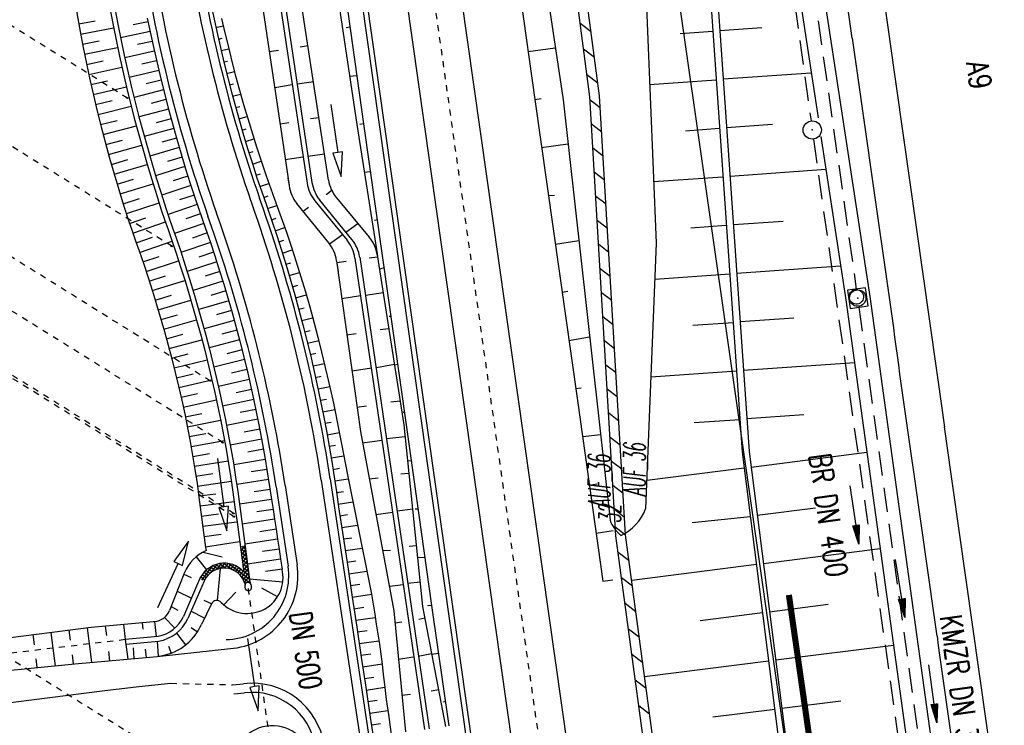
# Model space of a CAD drawing. Extents: x 446224 to 446791, y 446199 to 447379.
# Tile 4 of 113: x 446485 to 446566, y 446267 to 446325. Entities that reach past the tile are written whole.
import ezdxf
from ezdxf.enums import TextEntityAlignment as Align

# ---------------------------------------------------------------- set-up
doc = ezdxf.new("R2010")
doc.units = 0
doc.header["$LTSCALE"] = 2
doc.header["$MEASUREMENT"] = 0
for name, pattern in [('ACAD_ISO03W100', [0.5, 0.25, -0.25]), ('ACAD_ISO05W100', [0.5, 0.25, -0.25]), ('ACAD_ISO10W100W', [0.5, 0.25, -0.25]), ('AUSGEZOGEN', [0]), ('GEMARKBAB', [3.7, 2, -0.5, 0.1, -0.5, 0.1, -0.5]), ('GESTRICH-X2', [1.5, 1, -0.5]), ('PUNKTX2', [0.5, 0.25, -0.25]), ('STRICHLINIEX2', [0.5, 0.25, -0.25])]:
    doc.linetypes.add(name, pattern=pattern)
doc.layers.get('0').update_dxf_attribs({"linetype": 'AUSGEZOGEN'})
for name, color, linetype in [('202-GEMARKGRZ', 7, 'GEMARKBAB'), ('202-GRENZL-BAB', 7, 'AUSGEZOGEN'), ('ANMERKUNG', 7, 'CONTINUOUS'), ('BOESCHG', 250, 'AUSGEZOGEN'), ('DB-Ausläufe_Dränageleitungen', 15, 'CONTINUOUS'), ('DB-BAB-Entwässerung', 15, 'CONTINUOUS'), ('DB-Bahnachse', 7, 'CONTINUOUS'), ('DB-Bestand', 8, 'CONTINUOUS'), ('DB-Gleisachse', 7, 'CONTINUOUS'), ('DB-GRABEN', 15, 'AUSGEZOGEN'), ('DB-Kabelanlagen', 15, 'CONTINUOUS'), ('DB-Vorhandene_Dränageleitungen', 15, 'CONTINUOUS'), ('DB-Wegboeschungen', 15, 'CONTINUOUS'), ('DB-Wege', 15, 'CONTINUOUS'), ('FBRTOP', 250, 'AUSGEZOGEN'), ('KANAL', 7, 'GESTRICH-X2'), ('MULDE', 250, 'AUSGEZOGEN'), ('PFEIL', 7, 'CONTINUOUS'), ('PFEILTOP', 200, 'AUSGEZOGEN'), ('Rinne', 200, 'CONTINUOUS'), ('SCHRIFT', 7, 'AUSGEZOGEN'), ('SCHSYMBOL', 200, 'AUSGEZOGEN'), ('TEXTO', 4, 'CONTINUOUS')]:
    doc.layers.add(name, color=color, linetype=linetype)
doc.styles.add('ROMANS', font='romans.shx', dxfattribs={"width": 0.8})

# ---------------------------------------------------------------- blocks, each defined once
blk = doc.blocks.new('GST')
at = {"color": 0}
blk.add_circle((0, 0), 0.75, dxfattribs=at)
blk.add_point((0, 0), dxfattribs=at)
blk = doc.blocks.new('10')
blk.add_blockref('GST', (0, 0))
blk = doc.blocks.new('20')
blk.add_lwpolyline([(-0.754, -0.751), (0.754, -0.751), (0.754, 0.75), (-0.754, 0.75)], close=True)
blk.add_circle((0, 0), 0.676)
blk.add_point((0, 0))
blk = doc.blocks.new('PFEIL2')
at = {"color": 0}
for p, q in [((0.88, 0.002), (-2.401, -0.012)), ((0.881, -0.271), (0.879, 0.276)), ((0.879, 0.276), (2.429, 0.009)), ((0.911, 0.27), (0.879, 0.265)), ((0.965, 0.261), (0.879, 0.246)), ((1.019, 0.252), (0.879, 0.228)), ((1.073, 0.242), (0.879, 0.209)), ((1.127, 0.233), (0.879, 0.191)), ((1.181, 0.224), (0.879, 0.172)), ((1.235, 0.214), (0.879, 0.154)), ((1.289, 0.205), (0.879, 0.135)), ((1.343, 0.196), (0.879, 0.117)), ((1.397, 0.187), (0.879, 0.098)), ((1.451, 0.177), (0.879, 0.08)), ((1.505, 0.168), (0.879, 0.061)), ((1.559, 0.159), (0.88, 0.043)), ((1.613, 0.149), (0.88, 0.024)), ((1.668, 0.14), (0.88, 0.006)), ((1.722, 0.131), (0.88, -0.013)), ((1.776, 0.121), (0.88, -0.031)), ((1.83, 0.112), (0.88, -0.05)), ((1.884, 0.103), (0.88, -0.068)), ((1.938, 0.094), (0.88, -0.087)), ((1.992, 0.084), (0.88, -0.105)), ((2.046, 0.075), (0.88, -0.124)), ((2.1, 0.066), (0.88, -0.142)), ((2.154, 0.056), (0.88, -0.161)), ((2.208, 0.047), (0.88, -0.179)), ((2.262, 0.038), (0.881, -0.198)), ((2.316, 0.029), (0.881, -0.216)), ((2.37, 0.019), (0.881, -0.235)), ((2.424, 0.01), (0.881, -0.253)), ((2.429, 0.009), (0.881, -0.271))]:
    blk.add_line(p, q, dxfattribs=at)
blk = doc.blocks.new('*X490')
at = {"color": 0, "linetype": 'ByBlock'}
for p, q in [((750657, 27711), (750916, 27970)), ((750741, 27571), (750657, 27656)), ((751061, 27569), (750659, 27972)), ((750835, 27571), (751232, 27968)), ((751382, 27567), (750979, 27970)), ((751151, 27569), (751548, 27966)), ((751702, 27565), (751299, 27968)), ((751467, 27567), (751864, 27964)), ((752023, 27563), (751620, 27965)), ((751783, 27564), (752180, 27961)), ((752343, 27560), (751940, 27963)), ((751946, 26455), (753444, 27953)), ((752099, 27562), (752496, 27959)), ((752664, 27558), (752261, 27961)), ((752415, 27560), (752812, 27957)), ((753195, 27345), (752581, 27959)), ((752731, 27558), (753128, 27955)), ((753415, 27443), (752902, 27956)), ((753104, 27294), (753776, 27967)), ((753663, 27513), (753222, 27954)), ((753672, 27822), (753543, 27952)), ((753635, 27507), (753730, 27602)), ((753845, 27968), (753838, 27975)), ((752412, 26537), (752115, 26833)), ((752527, 26740), (752239, 27028)), ((752663, 26922), (752380, 27205)), ((752390, 27216), (752565, 27392)), ((752820, 27083), (752537, 27366)), ((752997, 27225), (752711, 27511)), ((751831, 25703), (752275, 26147)), ((751850, 26040), (752488, 26678)), ((752231, 25763), (751864, 26130)), ((752257, 26056), (751925, 26388)), ((752320, 26311), (752010, 26621)), ((752263, 25413), (751833, 25843)), ((752430, 24928), (751844, 25514)), ((751857, 25411), (752231, 25785)), ((751914, 25150), (752250, 25486)), ((751996, 24914), (752309, 25226)), ((752985, 24055), (751925, 25115)), ((752099, 24698), (752397, 24996)), ((752220, 24501), (752509, 24790)), ((752780, 23941), (752221, 24501)), ((752359, 24321), (752643, 24605)), ((752513, 24158), (752796, 24441)), ((752685, 24011), (752970, 24297)), ((752872, 23881), (752885, 23893))]:
    blk.add_line(p, q, dxfattribs=at)

msp = doc.modelspace()

# ---------------------------------------------------------------- linework, layer by layer
at = {"layer": '202-GEMARKGRZ', "const_width": 0.5, "flags": 128}
msp.add_lwpolyline([(446552.237, 446252.365), (446548.546, 446278.134)], dxfattribs=at)
at = {"layer": '202-GRENZL-BAB'}
msp.add_line((446554.406, 446223.121), (446518.124, 446476.409), dxfattribs=at)
at = {"layer": 'BOESCHG'}
for p, q in [((446541.689, 446341.457), (446545.278, 446289.936)), ((446541.105, 446341.386), (446544.692, 446289.887)), ((446539.602, 446324.308), (446542.282, 446324.495)), ((446542.281, 446324.495), (446542.282, 446324.495)), ((446542.865, 446324.561), (446546.321, 446324.802)), ((446537.085, 446320.123), (446542.56, 446320.504)), ((446542.558, 446320.504), (446542.56, 446320.504)), ((446543.143, 446320.571), (446550.38, 446321.075)), ((446540.043, 446316.319), (446542.838, 446316.514)), ((446542.837, 446316.514), (446542.838, 446316.514)), ((446543.421, 446316.58), (446547.203, 446316.844)), ((446543.699, 446312.59), (446551.589, 446313.14)), ((446537.412, 446312.127), (446543.116, 446312.524)), ((446543.114, 446312.524), (446543.116, 446312.524)), ((446540.485, 446308.331), (446543.394, 446308.533)), ((446543.393, 446308.533), (446543.394, 446308.533)), ((446543.977, 446308.6), (446548.085, 446308.886)), ((446544.255, 446304.609), (446552.797, 446305.204)), ((446537.502, 446304.113), (446543.672, 446304.543)), ((446543.67, 446304.543), (446543.672, 446304.543)), ((446544.533, 446300.619), (446548.959, 446300.927)), ((446540.645, 446300.323), (446543.95, 446300.553)), ((446543.949, 446300.553), (446543.95, 446300.553)), ((446544.811, 446296.629), (446553.934, 446297.264)), ((446537.18, 446296.072), (446544.228, 446296.562)), ((446544.226, 446296.562), (446544.228, 446296.562)), ((446545.089, 446292.638), (446549.786, 446292.966)), ((446540.763, 446292.311), (446544.506, 446292.572)), ((446544.505, 446292.572), (446544.506, 446292.572)), ((446544.692, 446289.887), (446549.645, 446250.914)), ((446545.278, 446289.936), (446550.229, 446250.99)), ((446545.44, 446288.655), (446554.956, 446289.865)), ((446536.841, 446287.57), (446544.858, 446288.589)), ((446544.856, 446288.589), (446544.858, 446288.589)), ((446545.944, 446284.687), (446550.724, 446285.295)), ((446545.37, 446284.55), (446540.581, 446284.051)), ((446545.361, 446284.621), (446545.362, 446284.621)), ((446545.361, 446284.621), (446545.362, 446284.621)), ((446546.449, 446280.719), (446556.051, 446281.94)), ((446535.612, 446279.35), (446545.866, 446280.653)), ((446545.864, 446280.653), (446545.866, 446280.653)), ((446541.257, 446276.035), (446546.371, 446276.685)), ((446546.37, 446276.685), (446546.371, 446276.685)), ((446546.953, 446276.751), (446551.776, 446277.364)), ((446547.458, 446272.783), (446557.146, 446274.014)), ((446536.675, 446271.42), (446546.875, 446272.717)), ((446546.873, 446272.717), (446546.875, 446272.717)), ((446547.962, 446268.815), (446552.828, 446269.433)), ((446542.293, 446268.102), (446547.379, 446268.749)), ((446547.378, 446268.749), (446547.379, 446268.749))]:
    msp.add_line(p, q, dxfattribs=at)
at = {"layer": 'BOESCHG', "flags": 128}
msp.add_lwpolyline([(446496.005, 446566.548), (446496.739, 446562.197), (446498.826, 446542.388), (446514.099, 446428.03), (446521.494, 446375.421), (446529.959, 446318.869), (446533.831, 446284.278)], dxfattribs=at)
at = {"layer": 'BOESCHG'}
msp.add_lwpolyline([(446503.544, 446560.446), (446505.99, 446542.977), (446522.83, 446429.027), (446530.896, 446377.981), (446534.541, 446353.284), (446536.632, 446331.21), (446537.619, 446307.053), (446536.747, 446285.223)], dxfattribs=at)
for centre, radius, start, end in [((446533.17, 446286.507), 3.8, 293.97204, 340.26011), ((446536.443, 446285.197), 2.769, 199.37753, 231.35727)]:
    msp.add_arc(centre, radius, start, end, dxfattribs=at)
at = {"layer": 'DB-Ausläufe_Dränageleitungen', "linetype": 'Continuous'}
for centre in [(446494.071, 446319.021), (446497.742, 446306.828), (446500.887, 446295.756), (446501.931, 446290.675), (446502.827, 446284.848), (446502.864, 446284.575)]:
    msp.add_ellipse(centre, major_axis=(-0.0644, 0.0384), ratio=0.5, start_param=3.141593, end_param=9.424778, dxfattribs=at)
at = {"layer": 'DB-BAB-Entwässerung', "linetype": 'Continuous'}
msp.add_ellipse((446554.091, 446302.653), major_axis=(-0.424, 0.424), ratio=1, start_param=2.496493, end_param=8.779678, dxfattribs=at)
at = {"layer": 'DB-Bahnachse', "linetype": 'ACAD_ISO10W100W'}
msp.add_line((446517.672, 446338.866), (446531.424, 446241.836), dxfattribs=at)
at = {"layer": 'DB-Bestand', "linetype": 'Continuous'}
for p, q in [((446491.129, 446275.469), (446496.564, 446275.975)), ((446495.329, 446275.842), (446495.387, 446275.31)), ((446496.329, 446275.941), (446496.472, 446274.718)), ((446481.528, 446274.274), (446491.129, 446275.469)), ((446487.81, 446275.056), (446487.976, 446273.75)), ((446489.298, 446275.241), (446489.404, 446274.41)), ((446490.787, 446275.426), (446490.956, 446274.102)), ((446492.28, 446275.576), (446492.38, 446274.789)), ((446493.774, 446275.715), (446493.935, 446274.454)), ((446486.321, 446274.871), (446486.428, 446274.03)), ((446493.931, 446274.486), (446496.628, 446274.731)), ((446493.935, 446274.454), (446494.138, 446272.858)), ((446493.982, 446274.089), (446496.68, 446274.334)), ((446496.677, 446273.091), (446496.578, 446274.324)), ((446487.976, 446273.75), (446488.16, 446272.312)), ((446490.956, 446274.102), (446491.148, 446272.592)), ((446492.548, 446273.475), (446492.643, 446272.725)), ((446494.677, 446272.917), (446494.603, 446273.792)), ((446495.677, 446272.991), (446495.601, 446273.682)), ((446496.547, 446273.073), (446502.844, 446273.752)), ((446486.576, 446272.874), (446486.666, 446272.166)), ((446489.558, 446273.202), (446489.653, 446272.457)), ((446489.777, 446272.47), (446496.547, 446273.073)), ((446479.851, 446271.5), (446489.777, 446272.47)), ((446482.2, 446268.999), (446492.026, 446270.243)), ((446492.026, 446270.243), (446495.047, 446270.61)), ((446495.047, 446270.61), (446497.682, 446270.866))]:
    msp.add_line(p, q, dxfattribs=at)
at = {"layer": 'DB-Bestand', "linetype": 'ACAD_ISO05W100'}
msp.add_line((446493.935, 446274.454), (446465.851, 446271.133), dxfattribs=at)
at = {"layer": 'DB-Gleisachse', "linetype": 'Continuous'}
for p, q in [((446507.438, 446427.109), (446536.676, 446220.813)), ((446502.982, 446426.478), (446532.214, 446220.233))]:
    msp.add_line(p, q, dxfattribs=at)
at = {"layer": 'DB-GRABEN', "linetype": 'Continuous'}
for p, q in [((446510.657, 446312.261), (446503.931, 446355.884)), ((446524.149, 446343.624), (446527.648, 446318.874)), ((446509.298, 446341.525), (446512.998, 446316.825)), ((446510.048, 446341.625), (446513.548, 446316.875)), ((446503.131, 446340.634), (446506.83, 446315.884)), ((446504.581, 446340.834), (446508.28, 446316.134)), ((446504.981, 446340.884), (446509.298, 446312.06)), ((446512.448, 446324.825), (446512.098, 446324.775)), ((446505.78, 446322.834), (446506.53, 446322.934)), ((446508.98, 446323.284), (446508.33, 446323.184)), ((446527.098, 446322.824), (446529.319, 446323.142)), ((446512.998, 446320.825), (446512.398, 446320.775)), ((446507.68, 446320.084), (446506.23, 446319.834)), ((446509.43, 446320.334), (446508.08, 446320.134)), ((446527.648, 446318.874), (446528.148, 446318.974)), ((446527.648, 446318.874), (446531.147, 446294.124)), ((446510.836, 446318.475), (446511.417, 446314.518)), ((446509.88, 446317.384), (446509.18, 446317.284)), ((446506.68, 446316.884), (446507.38, 446316.984)), ((446512.998, 446316.825), (446514.681, 446306.025)), ((446513.548, 446316.875), (446513.248, 446316.825)), ((446513.548, 446316.875), (446517.047, 446292.125)), ((446506.83, 446315.884), (446507.407, 446311.802)), ((446508.28, 446316.134), (446508.889, 446312.008)), ((446528.198, 446314.924), (446530.364, 446315.249)), ((446508.559, 446314.131), (446507.08, 446313.934)), ((446510.33, 446314.384), (446508.968, 446314.182)), ((446511.417, 446314.518), (446511.021, 446314.46)), ((446511.021, 446314.46), (446511.707, 446312.539)), ((446511.812, 446314.576), (446511.417, 446314.518)), ((446511.707, 446312.539), (446511.812, 446314.576)), ((446507.323, 446312.4), (446507.407, 446311.802)), ((446508.833, 446312.385), (446508.889, 446312.008)), ((446514.098, 446312.925), (446513.598, 446312.875)), ((446510.464, 446311.082), (446510.919, 446311.418)), ((446511.316, 446310.8), (446514.012, 446307.557)), ((446528.748, 446310.974), (446529.248, 446311.024)), ((446510.671, 446307.093), (446508.047, 446310.333)), ((446508.571, 446309.686), (446509.024, 446310.021)), ((446509.534, 446310.547), (446512.185, 446307.303)), ((446512.587, 446307.358), (446509.939, 446310.609)), ((446512.083, 446307.977), (446513.072, 446308.687)), ((446514.698, 446308.975), (446514.448, 446308.925)), ((446510.736, 446307.01), (446511.8, 446307.774)), ((446529.348, 446306.974), (446531.255, 446307.292)), ((446512.83, 446305.842), (446512.891, 446305.429)), ((446512.83, 446305.842), (446514.897, 446291.825)), ((446513.229, 446305.901), (446513.287, 446305.506)), ((446513.229, 446305.901), (446515.297, 446291.875)), ((446514.698, 446305.925), (446513.998, 446305.825)), ((446514.669, 446306.101), (446514.697, 446305.924)), ((446514.669, 446306.101), (446516.847, 446292.125)), ((446511.311, 446305.625), (446511.441, 446304.705)), ((446511.311, 446305.625), (446513.297, 446291.575)), ((446511.331, 446305.479), (446512.098, 446305.575)), ((446515.248, 446305.025), (446514.847, 446304.925)), ((446513.297, 446302.725), (446511.747, 446302.475)), ((446515.147, 446302.975), (446513.697, 446302.775)), ((446529.897, 446303.024), (446530.347, 446303.124)), ((446515.797, 446301.025), (446515.647, 446301.025)), ((446512.147, 446299.525), (446512.947, 446299.625)), ((446515.597, 446300.025), (446514.897, 446299.925)), ((446530.447, 446299.074), (446532.143, 446299.357)), ((446516.097, 446297.075), (446514.597, 446296.825)), ((446516.347, 446297.075), (446516.097, 446297.025)), ((446514.197, 446296.775), (446512.597, 446296.525)), ((446530.997, 446295.124), (446531.447, 446295.174)), ((446512.997, 446293.575), (446513.797, 446293.675)), ((446516.547, 446294.075), (446515.797, 446293.975)), ((446531.147, 446294.124), (446533.247, 446279.274)), ((446516.947, 446293.125), (446516.797, 446293.125)), ((446516.847, 446292.125), (446518.397, 446277.175)), ((446517.047, 446292.125), (446519.147, 446277.275)), ((446513.297, 446291.575), (446516.047, 446276.825)), ((446514.897, 446291.825), (446517.097, 446276.975)), ((446515.297, 446291.875), (446517.497, 446277.025)), ((446531.597, 446291.174), (446533.043, 446291.319)), ((446515.047, 446290.825), (446513.447, 446290.625)), ((446516.947, 446291.125), (446515.447, 446290.975)), ((446517.497, 446289.175), (446517.147, 446289.125)), ((446517.247, 446288.125), (446516.597, 446288.075)), ((446513.997, 446287.675), (446514.747, 446287.775)), ((446532.147, 446287.174), (446532.747, 446287.274)), ((446515.947, 446284.925), (446514.547, 446284.725)), ((446517.597, 446285.175), (446516.297, 446285.025)), ((446518.047, 446285.175), (446517.797, 446285.175)), ((446532.697, 446283.224), (446534.097, 446283.424)), ((446515.147, 446281.775), (446515.747, 446281.825)), ((446517.897, 446282.175), (446517.297, 446282.125)), ((446518.597, 446281.225), (446517.997, 446281.175)), ((446518.197, 446279.175), (446517.197, 446279.075)), ((446533.247, 446279.274), (446534.047, 446279.374)), ((446516.797, 446278.975), (446515.697, 446278.825)), ((446516.047, 446276.825), (446516.996, 446266.875)), ((446517.097, 446276.975), (446518.547, 446267.075)), ((446517.497, 446277.025), (446518.947, 446267.125)), ((446518.397, 446277.175), (446520.297, 446267.324)), ((446519.147, 446277.275), (446518.797, 446277.225)), ((446519.147, 446277.275), (446520.547, 446267.374)), ((446516.147, 446275.825), (446516.697, 446275.925)), ((446518.597, 446276.225), (446518.097, 446276.125)), ((446517.647, 446273.025), (446516.397, 446272.825)), ((446519.147, 446273.275), (446518.047, 446273.075)), ((446519.747, 446273.324), (446519.147, 446273.224)), ((446519.747, 446270.324), (446519.097, 446270.225)), ((446516.697, 446269.875), (446517.397, 446269.975)), ((446520.297, 446269.374), (446520.097, 446269.324))]:
    msp.add_line(p, q, dxfattribs=at)
for centre, start_param, end_param in [((446513.622, 446312.718), 0.938383, 1.479007), ((446510.378, 446312.222), 0.925854, 1.466248), ((446511.856, 446312.446), 0.931791, 1.47062), ((446512.265, 446312.504), 0.934064, 1.468959), ((446511.705, 446305.64), 4.081591, 4.6206), ((446508.34, 446305.205), 4.067447, 4.607841), ((446509.862, 446305.404), 4.073384, 4.612213), ((446510.261, 446305.463), 4.073384, 4.610552)]:
    msp.add_ellipse(centre, major_axis=(-2.121, 2.121), ratio=1, start_param=start_param, end_param=end_param, dxfattribs=at)
at = {"layer": 'DB-Kabelanlagen', "linetype": 'Continuous'}
for p, q in [((446499.369, 446425.965), (446528.594, 446219.761)), ((446499.765, 446426.022), (446528.99, 446219.813))]:
    msp.add_line(p, q, dxfattribs=at)
at = {"layer": 'DB-Vorhandene_Dränageleitungen', "linetype": 'ACAD_ISO03W100'}
for p, q in [((446494.137, 446318.986), (446451.133, 446345.788)), ((446497.808, 446306.793), (446452.724, 446334.892)), ((446500.952, 446295.721), (446454.393, 446324.739)), ((446501.997, 446290.64), (446455.01, 446319.925)), ((446502.893, 446284.812), (446455.706, 446314.222)), ((446502.93, 446284.54), (446455.98, 446313.802)), ((446506.516, 446259.137), (446460.043, 446288.101))]:
    msp.add_line(p, q, dxfattribs=at)
at = {"layer": 'DB-Wegboeschungen', "linetype": 'Continuous'}
for p, q in [((446492.844, 446327.652), (446493.319, 446325.086)), ((446489.762, 446327.103), (446490.219, 446324.467)), ((446492.45, 446327.582), (446492.926, 446325.008)), ((446501.006, 446326.622), (446501.51, 446324.229)), ((446490.105, 446325.098), (446491.46, 446325.342)), ((446495.804, 446325.272), (446494.592, 446325.022)), ((446495.743, 446325.571), (446496.27, 446323.068)), ((446501.853, 446325.551), (446502.128, 446324.366)), ((446490.219, 446324.467), (446490.468, 446323.153)), ((446490.256, 446324.268), (446492.974, 446324.77)), ((446492.926, 446325.008), (446493.456, 446322.444)), ((446493.319, 446325.086), (446493.846, 446322.531)), ((446495.969, 446324.467), (446493.546, 446323.954)), ((446501.386, 446324.801), (446501.994, 446324.936)), ((446490.413, 446323.435), (446491.775, 446323.697)), ((446496.14, 446323.664), (446494.928, 446323.401)), ((446501.51, 446324.229), (446502.064, 446321.847)), ((446501.594, 446323.856), (446501.905, 446323.927)), ((446502.128, 446324.366), (446502.414, 446323.184)), ((446490.468, 446323.153), (446490.732, 446321.841)), ((446490.577, 446322.603), (446493.305, 446323.15)), ((446496.316, 446322.863), (446493.893, 446322.321)), ((446496.27, 446323.068), (446496.849, 446320.577)), ((446501.811, 446322.912), (446502.445, 446323.06)), ((446502.414, 446323.184), (446502.711, 446322.004)), ((446490.747, 446321.769), (446492.113, 446322.057)), ((446493.456, 446322.444), (446494.039, 446319.892)), ((446493.846, 446322.531), (446494.427, 446319.987)), ((446496.497, 446322.065), (446495.286, 446321.784)), ((446502.035, 446321.97), (446502.357, 446322.048)), ((446502.711, 446322.004), (446503.016, 446320.827)), ((446490.732, 446321.841), (446491.013, 446320.533)), ((446490.924, 446320.94), (446493.657, 446321.538)), ((446496.683, 446321.269), (446494.262, 446320.687)), ((446502.064, 446321.847), (446502.668, 446319.476)), ((446502.267, 446321.028), (446502.92, 446321.193)), ((446491.013, 446320.533), (446491.311, 446319.228)), ((446491.108, 446320.112), (446492.474, 446320.422)), ((446496.875, 446320.474), (446495.665, 446320.173)), ((446496.849, 446320.577), (446497.48, 446318.098)), ((446503.016, 446320.827), (446503.333, 446319.653)), ((446491.297, 446319.286), (446494.031, 446319.927)), ((446494.039, 446319.892), (446494.675, 446317.353)), ((446494.427, 446319.987), (446495.061, 446317.455)), ((446497.072, 446319.677), (446494.653, 446319.061)), ((446502.507, 446320.089), (446502.837, 446320.176)), ((446503.333, 446319.653), (446503.663, 446318.483)), ((446491.311, 446319.228), (446491.623, 446317.926)), ((446491.493, 446318.462), (446492.859, 446318.793)), ((446497.275, 446318.882), (446496.066, 446318.567)), ((446502.668, 446319.476), (446503.32, 446317.119)), ((446502.755, 446319.152), (446503.422, 446319.333)), ((446491.623, 446317.926), (446491.951, 446316.629)), ((446491.695, 446317.638), (446494.426, 446318.322)), ((446497.484, 446318.084), (446495.064, 446317.446)), ((446497.48, 446318.098), (446498.163, 446315.633)), ((446503.01, 446318.218), (446503.348, 446318.312)), ((446503.663, 446318.483), (446504.006, 446317.316)), ((446491.902, 446316.82), (446493.267, 446317.169)), ((446494.675, 446317.353), (446495.364, 446314.826)), ((446495.061, 446317.455), (446495.748, 446314.937)), ((446497.698, 446317.292), (446496.488, 446316.966)), ((446503.273, 446317.287), (446503.957, 446317.48)), ((446503.32, 446317.119), (446503.665, 446315.946)), ((446504.006, 446317.316), (446504.729, 446314.996)), ((446491.951, 446316.629), (446492.647, 446314.044)), ((446492.115, 446316.003), (446494.844, 446316.715)), ((446497.916, 446316.501), (446495.497, 446315.835)), ((446503.544, 446316.355), (446503.89, 446316.457)), ((446492.332, 446315.187), (446493.697, 446315.55)), ((446498.14, 446315.714), (446496.931, 446315.371)), ((446498.163, 446315.633), (446498.524, 446314.406)), ((446503.665, 446315.946), (446504.022, 446314.776)), ((446503.822, 446315.428), (446504.524, 446315.639)), ((446492.556, 446314.37), (446495.282, 446315.117)), ((446495.364, 446314.826), (446495.728, 446313.569)), ((446495.748, 446314.937), (446496.111, 446313.684)), ((446498.368, 446314.929), (446495.954, 446314.222)), ((446504.022, 446314.776), (446504.39, 446313.61)), ((446504.729, 446314.996), (446505.109, 446313.841)), ((446492.647, 446314.044), (446493.015, 446312.756)), ((446492.786, 446313.55), (446494.147, 446313.938)), ((446498.602, 446314.146), (446497.396, 446313.782)), ((446498.524, 446314.406), (446498.897, 446313.183)), ((446504.108, 446314.5), (446504.463, 446314.611)), ((446493.021, 446312.736), (446495.739, 446313.532)), ((446495.728, 446313.569), (446496.105, 446312.315)), ((446496.111, 446313.684), (446496.487, 446312.434)), ((446498.841, 446313.364), (446496.432, 446312.616)), ((446498.897, 446313.183), (446499.282, 446311.963)), ((446504.39, 446313.61), (446504.772, 446312.448)), ((446504.401, 446313.577), (446505.121, 446313.807)), ((446505.109, 446313.841), (446505.503, 446312.692)), ((446493.015, 446312.756), (446493.397, 446311.473)), ((446493.262, 446311.923), (446494.619, 446312.331)), ((446496.105, 446312.315), (446496.495, 446311.065)), ((446496.487, 446312.434), (446496.875, 446311.188)), ((446499.084, 446312.583), (446497.881, 446312.199)), ((446504.703, 446312.655), (446505.067, 446312.776)), ((446504.772, 446312.448), (446505.037, 446311.672)), ((446505.503, 446312.692), (446505.775, 446311.923)), ((446493.397, 446311.473), (446493.795, 446310.195)), ((446493.507, 446311.115), (446496.219, 446311.946)), ((446499.333, 446311.805), (446496.93, 446311.016)), ((446499.282, 446311.963), (446499.681, 446310.748)), ((446505.014, 446311.738), (446505.752, 446311.987)), ((446505.037, 446311.672), (446505.305, 446310.897)), ((446505.775, 446311.923), (446506.051, 446311.155)), ((446493.76, 446310.306), (446495.113, 446310.731)), ((446496.495, 446311.065), (446496.899, 446309.819)), ((446496.875, 446311.188), (446497.278, 446309.946)), ((446499.589, 446311.025), (446498.388, 446310.623)), ((446499.681, 446310.748), (446499.955, 446309.946)), ((446505.305, 446310.897), (446505.575, 446310.123)), ((446505.331, 446310.823), (446505.705, 446310.951)), ((446506.051, 446311.155), (446506.329, 446310.388)), ((446493.795, 446310.195), (446494.21, 446308.922)), ((446494.02, 446309.496), (446496.717, 446310.373)), ((446496.899, 446309.819), (446497.174, 446309.002)), ((446497.278, 446309.946), (446497.553, 446309.13)), ((446499.851, 446310.247), (446497.451, 446309.43)), ((446499.955, 446309.946), (446500.232, 446309.145)), ((446505.575, 446310.123), (446505.99, 446308.915)), ((446505.649, 446309.91), (446506.407, 446310.171)), ((446506.329, 446310.388), (446506.764, 446309.178)), ((446494.289, 446308.688), (446495.632, 446309.14)), ((446497.553, 446309.13), (446497.831, 446308.316)), ((446500.12, 446309.467), (446498.919, 446309.056)), ((446500.232, 446309.145), (446500.511, 446308.344)), ((446505.962, 446308.999), (446506.348, 446309.129)), ((446506.764, 446309.178), (446507.19, 446307.965)), ((446494.21, 446308.922), (446494.493, 446308.091)), ((446494.564, 446307.886), (446497.24, 446308.808)), ((446497.174, 446309.002), (446497.453, 446308.185)), ((446497.831, 446308.316), (446498.111, 446307.501)), ((446500.391, 446308.689), (446497.989, 446307.858)), ((446500.511, 446308.344), (446500.908, 446307.19)), ((446505.99, 446308.915), (446506.396, 446307.705)), ((446506.27, 446308.085), (446507.057, 446308.346)), ((446494.493, 446308.091), (446494.781, 446307.262)), ((446494.84, 446307.092), (446496.175, 446307.556)), ((446497.453, 446308.185), (446497.733, 446307.369)), ((446498.111, 446307.501), (446498.495, 446306.37)), ((446500.663, 446307.904), (446499.459, 446307.491)), ((446506.396, 446307.705), (446506.788, 446306.489)), ((446507.19, 446307.965), (446507.601, 446306.746)), ((446494.781, 446307.262), (446495.07, 446306.433)), ((446495.114, 446306.305), (446497.783, 446307.224)), ((446497.733, 446307.369), (446498.116, 446306.242)), ((446500.934, 446307.114), (446498.518, 446306.3)), ((446500.908, 446307.19), (446501.296, 446306.032)), ((446506.57, 446307.171), (446506.971, 446307.3)), ((446507.601, 446306.746), (446507.998, 446305.523)), ((446495.07, 446306.433), (446495.447, 446305.335)), ((446495.384, 446305.52), (446496.719, 446305.972)), ((446498.116, 446306.242), (446498.489, 446305.111)), ((446498.495, 446306.37), (446498.869, 446305.236)), ((446501.201, 446306.32), (446499.988, 446305.922)), ((446501.296, 446306.032), (446501.671, 446304.87)), ((446506.788, 446306.489), (446507.167, 446305.27)), ((446506.863, 446306.253), (446507.679, 446306.509)), ((446495.447, 446305.335), (446495.815, 446304.234)), ((446495.648, 446304.736), (446498.322, 446305.621)), ((446498.489, 446305.111), (446498.85, 446303.977)), ((446498.869, 446305.236), (446499.231, 446304.098)), ((446501.461, 446305.527), (446499.028, 446304.743)), ((446507.147, 446305.334), (446507.562, 446305.46)), ((446507.167, 446305.27), (446507.887, 446302.819)), ((446507.998, 446305.523), (446508.383, 446304.296)), ((446495.815, 446304.234), (446496.17, 446303.129)), ((446495.906, 446303.951), (446497.245, 446304.383)), ((446501.714, 446304.732), (446500.494, 446304.346)), ((446501.671, 446304.87), (446502.033, 446303.703)), ((446507.425, 446304.411), (446508.269, 446304.661)), ((446508.383, 446304.296), (446508.753, 446303.064)), ((446496.158, 446303.164), (446498.84, 446304.007)), ((446498.85, 446303.977), (446499.198, 446302.838)), ((446499.231, 446304.098), (446499.58, 446302.955)), ((446501.962, 446303.935), (446499.514, 446303.174)), ((446502.033, 446303.703), (446502.721, 446301.36)), ((446507.695, 446303.488), (446508.124, 446303.611)), ((446496.17, 446303.129), (446496.512, 446302.019)), ((446496.403, 446302.374), (446497.746, 446302.785)), ((446499.198, 446302.838), (446499.859, 446300.552)), ((446499.58, 446302.955), (446500.244, 446300.661)), ((446502.205, 446303.133), (446500.976, 446302.762)), ((446507.887, 446302.819), (446508.555, 446300.354)), ((446507.958, 446302.561), (446508.829, 446302.804)), ((446508.753, 446303.064), (446509.107, 446301.827)), ((446496.512, 446302.019), (446497.161, 446299.79)), ((446496.643, 446301.583), (446499.332, 446302.384)), ((446502.442, 446302.329), (446499.976, 446301.606)), ((446508.214, 446301.634), (446508.655, 446301.752)), ((446509.107, 446301.827), (446509.448, 446300.586)), ((446496.876, 446300.79), (446498.223, 446301.18)), ((446502.674, 446301.524), (446501.437, 446301.172)), ((446502.721, 446301.36), (446503.36, 446299.003)), ((446508.463, 446300.703), (446509.353, 446300.936)), ((446497.103, 446299.995), (446499.801, 446300.755)), ((446499.859, 446300.552), (446500.172, 446299.404)), ((446500.244, 446300.661), (446500.558, 446299.508)), ((446502.9, 446300.717), (446500.416, 446300.032)), ((446508.555, 446300.354), (446509.172, 446297.876)), ((446509.448, 446300.586), (446509.776, 446299.342)), ((446497.161, 446299.79), (446497.469, 446298.671)), ((446497.325, 446299.198), (446498.676, 446299.568)), ((446500.172, 446299.404), (446500.472, 446298.252)), ((446500.558, 446299.508), (446500.859, 446298.353)), ((446503.12, 446299.912), (446501.874, 446299.575)), ((446508.705, 446299.77), (446509.154, 446299.885)), ((446509.776, 446299.342), (446510.092, 446298.095)), ((446497.469, 446298.671), (446497.765, 446297.548)), ((446497.541, 446298.4), (446500.246, 446299.119)), ((446503.334, 446299.105), (446500.835, 446298.444)), ((446503.36, 446299.003), (446503.951, 446296.633)), ((446508.939, 446298.835), (446509.848, 446299.063)), ((446497.751, 446297.601), (446499.105, 446297.95)), ((446500.472, 446298.252), (446501.034, 446295.939)), ((446500.859, 446298.353), (446501.423, 446296.032)), ((446503.542, 446298.297), (446502.289, 446297.973)), ((446509.166, 446297.901), (446509.626, 446298.011)), ((446509.172, 446297.876), (446509.737, 446295.385)), ((446510.092, 446298.095), (446510.393, 446296.844)), ((446497.765, 446297.548), (446498.319, 446295.293)), ((446497.955, 446296.799), (446500.666, 446297.477)), ((446503.745, 446297.484), (446501.23, 446296.854)), ((446509.385, 446296.965), (446510.314, 446297.178)), ((446498.152, 446295.997), (446499.509, 446296.325)), ((446503.942, 446296.67), (446502.679, 446296.364)), ((446503.951, 446296.633), (446504.491, 446294.252)), ((446509.597, 446296.027), (446510.066, 446296.129)), ((446510.393, 446296.844), (446510.685, 446295.59)), ((446498.319, 446295.293), (446498.577, 446294.162)), ((446498.342, 446295.192), (446501.06, 446295.828)), ((446501.034, 446295.939), (446501.296, 446294.779)), ((446501.423, 446296.032), (446501.686, 446294.867)), ((446504.134, 446295.851), (446501.598, 446295.264)), ((446509.737, 446295.385), (446510.251, 446292.883)), ((446509.801, 446295.085), (446510.754, 446295.288)), ((446510.685, 446295.59), (446510.875, 446294.753)), ((446498.526, 446294.39), (446499.887, 446294.694)), ((446501.296, 446294.779), (446501.546, 446293.616)), ((446501.686, 446294.867), (446501.937, 446293.7)), ((446504.32, 446295.03), (446503.046, 446294.75)), ((446510.875, 446294.753), (446511.061, 446293.915)), ((446498.577, 446294.162), (446498.822, 446293.027)), ((446498.704, 446293.582), (446501.428, 446294.17)), ((446501.546, 446293.616), (446501.785, 446292.45)), ((446501.937, 446293.7), (446502.177, 446292.53)), ((446504.5, 446294.212), (446501.943, 446293.67)), ((446504.491, 446294.252), (446504.982, 446291.859)), ((446509.998, 446294.144), (446510.483, 446294.242)), ((446511.061, 446293.915), (446511.24, 446293.076)), ((446498.822, 446293.027), (446499.053, 446291.89)), ((446498.874, 446292.777), (446500.239, 446293.057)), ((446504.673, 446293.395), (446503.391, 446293.131)), ((446510.188, 446293.199), (446511.173, 446293.394)), ((446510.251, 446292.883), (446510.488, 446291.629)), ((446511.24, 446293.076), (446511.41, 446292.234)), ((446499.038, 446291.967), (446501.773, 446292.506)), ((446501.785, 446292.45), (446502.013, 446291.283)), ((446502.177, 446292.53), (446502.405, 446291.359)), ((446504.84, 446292.578), (446502.269, 446292.061)), ((446510.371, 446292.256), (446510.87, 446292.349)), ((446511.41, 446292.234), (446511.574, 446291.391)), ((446499.053, 446291.89), (446499.271, 446290.75)), ((446499.194, 446291.158), (446500.566, 446291.415)), ((446502.013, 446291.283), (446502.23, 446290.113)), ((446502.405, 446291.359), (446502.623, 446290.185)), ((446505.002, 446291.756), (446503.713, 446291.507)), ((446504.982, 446291.859), (446505.209, 446290.66)), ((446510.488, 446291.629), (446510.712, 446290.371)), ((446510.546, 446291.308), (446511.555, 446291.491)), ((446511.574, 446291.391), (446511.734, 446290.548)), ((446499.271, 446290.75), (446499.475, 446289.607)), ((446499.345, 446290.345), (446502.097, 446290.838)), ((446505.157, 446290.936), (446502.575, 446290.451)), ((446505.209, 446290.66), (446505.423, 446289.457)), ((446510.712, 446290.371), (446510.922, 446289.112)), ((446510.713, 446290.361), (446511.225, 446290.449)), ((446511.734, 446290.548), (446511.891, 446289.703)), ((446499.475, 446289.607), (446499.665, 446288.462)), ((446499.488, 446289.531), (446500.869, 446289.768)), ((446502.23, 446290.113), (446502.432, 446288.941)), ((446502.623, 446290.185), (446502.826, 446289.009)), ((446505.308, 446290.111), (446504.013, 446289.879)), ((446510.873, 446289.411), (446511.914, 446289.584)), ((446511.891, 446289.703), (446512.05, 446288.859)), ((446499.624, 446288.719), (446502.394, 446289.166)), ((446501.53, 446289.348), (446502.042, 446285.381)), ((446502.432, 446288.941), (446502.616, 446287.766)), ((446502.826, 446289.009), (446503.011, 446287.83)), ((446505.452, 446289.286), (446502.853, 446288.84)), ((446505.423, 446289.457), (446505.623, 446288.253)), ((446510.922, 446289.112), (446511.12, 446287.85)), ((446512.05, 446288.859), (446512.212, 446288.015)), ((446499.665, 446288.462), (446499.836, 446287.315)), ((446499.75, 446287.906), (446501.14, 446288.116)), ((446505.59, 446288.459), (446504.285, 446288.246)), ((446505.623, 446288.253), (446505.814, 446287.047)), ((446511.025, 446288.462), (446511.559, 446288.546)), ((446512.212, 446288.015), (446512.374, 446287.196)), ((446499.836, 446287.315), (446499.994, 446286.166)), ((446499.868, 446287.091), (446502.658, 446287.484)), ((446502.616, 446287.766), (446502.787, 446286.588)), ((446503.011, 446287.83), (446503.183, 446286.648)), ((446505.722, 446287.635), (446503.101, 446287.221)), ((446511.12, 446287.85), (446511.308, 446286.613)), ((446511.173, 446287.51), (446512.278, 446287.677)), ((446512.374, 446287.196), (446512.541, 446286.377)), ((446499.98, 446286.272), (446501.379, 446286.458)), ((446502.787, 446286.588), (446502.959, 446285.353)), ((446503.183, 446286.648), (446503.355, 446285.412)), ((446505.849, 446286.814), (446504.533, 446286.609)), ((446505.814, 446287.047), (446506.001, 446285.812)), ((446511.308, 446286.613), (446511.493, 446285.376)), ((446511.316, 446286.557), (446511.893, 446286.641)), ((446512.541, 446286.377), (446512.708, 446285.559)), ((446499.994, 446286.166), (446500.101, 446285.341)), ((446500.087, 446285.449), (446502.896, 446285.809)), ((446505.974, 446285.992), (446503.331, 446285.588)), ((446506.001, 446285.812), (446506.096, 446285.173)), ((446511.459, 446285.601), (446512.663, 446285.777)), ((446512.708, 446285.559), (446513.203, 446283.105)), ((446500.101, 446285.341), (446500.207, 446284.517)), ((446500.194, 446284.619), (446501.602, 446284.799)), ((446502.042, 446285.381), (446501.645, 446285.33)), ((446501.645, 446285.33), (446502.297, 446283.397)), ((446502.438, 446285.432), (446502.042, 446285.381)), ((446502.297, 446283.397), (446502.438, 446285.432)), ((446502.959, 446285.353), (446503.128, 446284.117)), ((446503.355, 446285.412), (446503.523, 446284.176)), ((446506.096, 446285.173), (446504.77, 446284.971)), ((446506.096, 446285.173), (446506.219, 446284.355)), ((446511.493, 446285.376), (446511.679, 446284.14)), ((446511.603, 446284.646), (446512.229, 446284.737)), ((446500.207, 446284.517), (446500.315, 446283.693)), ((446500.303, 446283.781), (446503.122, 446284.157)), ((446503.128, 446284.117), (446503.462, 446281.639)), ((446503.523, 446284.176), (446503.858, 446281.698)), ((446506.219, 446284.355), (446503.554, 446283.948)), ((446506.219, 446284.355), (446506.342, 446283.536)), ((446511.679, 446284.14), (446511.865, 446282.904)), ((446500.315, 446283.693), (446500.428, 446282.867)), ((446500.417, 446282.941), (446501.825, 446283.139)), ((446506.342, 446283.536), (446505.003, 446283.332)), ((446506.342, 446283.536), (446506.465, 446282.718)), ((446511.746, 446283.69), (446513.048, 446283.88)), ((446513.203, 446283.105), (446513.449, 446281.878)), ((446499.123, 446282.546), (446497.925, 446280.895)), ((446498.652, 446280.561), (446499.123, 446282.546)), ((446500.428, 446282.867), (446500.548, 446282.043)), ((446500.539, 446282.099), (446503.343, 446282.522)), ((446506.465, 446282.718), (446503.776, 446282.307)), ((446506.465, 446282.718), (446506.589, 446281.899)), ((446511.865, 446282.904), (446512.237, 446280.432)), ((446511.891, 446282.735), (446512.564, 446282.833)), ((446500.352, 446281.662), (446501.906, 446281.273)), ((446500.548, 446282.043), (446500.589, 446281.781)), ((446503.462, 446281.639), (446503.677, 446280.037)), ((446503.858, 446281.698), (446504.191, 446279.214)), ((446506.589, 446281.899), (446505.237, 446281.693)), ((446506.589, 446281.899), (446506.712, 446281.081)), ((446512.035, 446281.779), (446513.428, 446281.983)), ((446513.449, 446281.878), (446513.699, 446280.652)), ((446496.62, 446277.093), (446498.289, 446280.728)), ((446497.925, 446280.895), (446498.289, 446280.728)), ((446498.289, 446280.728), (446498.652, 446280.561)), ((446499.777, 446281.269), (446500.627, 446280.206)), ((446506.712, 446281.081), (446503.996, 446280.666)), ((446506.712, 446281.081), (446506.835, 446280.262)), ((446512.178, 446280.824), (446512.899, 446280.929)), ((446513.699, 446280.652), (446513.87, 446279.835)), ((446498.803, 446279.967), (446497.582, 446276.861)), ((446498.754, 446279.843), (446499.367, 446279.554)), ((446501.51, 446277.672), (446501.771, 446280.316)), ((446506.835, 446280.262), (446505.471, 446280.054)), ((446512.237, 446280.432), (446512.609, 446277.959)), ((446512.322, 446279.868), (446513.817, 446280.086)), ((446500.049, 446279.422), (446498.712, 446276.367)), ((446500.415, 446279.262), (446499.078, 446276.206)), ((446503.796, 446279.031), (446503.796, 446278.933)), ((446506.895, 446279.19), (446504.163, 446279.42)), ((446504.191, 446279.214), (446504.252, 446278.996)), ((446512.466, 446278.913), (446513.24, 446279.026)), ((446513.87, 446279.835), (446514.038, 446279.017)), ((446498.201, 446278.437), (446499.369, 446277.869)), ((446502.033, 446277.328), (446503.038, 446278.369)), ((446506.451, 446277.967), (446505.168, 446278.677)), ((446514.038, 446279.017), (446514.194, 446278.198)), ((446501.019, 446277.389), (446500.437, 446277.686)), ((446512.609, 446277.959), (446512.982, 446275.487)), ((446512.61, 446277.957), (446514.196, 446278.189)), ((446514.194, 446278.198), (446514.335, 446277.377)), ((446497.705, 446277.174), (446498.257, 446276.882)), ((446500.452, 446276.217), (446499.336, 446276.795)), ((446501.02, 446277.391), (446500.208, 446275.712)), ((446512.754, 446277.002), (446513.555, 446277.119)), ((446514.335, 446277.377), (446514.464, 446276.553)), ((446497.152, 446276.283), (446498, 446275.39)), ((446512.898, 446276.046), (446514.505, 446276.281)), ((446514.464, 446276.553), (446514.589, 446275.729)), ((446498.154, 446274.997), (446498.898, 446274.017)), ((446499.367, 446275.443), (446499.881, 446275.106)), ((446512.982, 446275.487), (446513.354, 446273.015)), ((446513.041, 446275.09), (446513.846, 446275.208)), ((446514.589, 446275.729), (446514.716, 446274.906)), ((446503.985, 446274.547), (446504.565, 446270.589)), ((446513.185, 446274.135), (446514.798, 446274.37)), ((446514.716, 446274.906), (446514.842, 446274.082)), ((446497.49, 446273.918), (446497.71, 446273.344)), ((446514.842, 446274.082), (446514.959, 446273.257)), ((446513.329, 446273.179), (446514.133, 446273.297)), ((446513.354, 446273.015), (446513.726, 446270.543)), ((446514.959, 446273.257), (446515.065, 446272.43)), ((446513.473, 446272.224), (446515.062, 446272.456)), ((446515.065, 446272.43), (446515.163, 446271.602)), ((446513.617, 446271.268), (446514.396, 446271.382)), ((446515.163, 446271.602), (446515.26, 446270.774)), ((446504.565, 446270.589), (446504.17, 446270.531)), ((446504.17, 446270.531), (446504.856, 446268.61)), ((446504.961, 446270.647), (446504.565, 446270.589)), ((446504.856, 446268.61), (446504.961, 446270.647)), ((446513.726, 446270.543), (446514.098, 446268.071)), ((446513.761, 446270.313), (446515.29, 446270.536)), ((446515.26, 446270.774), (446515.415, 446269.533)), ((446513.905, 446269.357), (446514.657, 446269.467)), ((446515.415, 446269.533), (446515.583, 446268.294)), ((446514.048, 446268.402), (446515.538, 446268.619)), ((446514.098, 446268.071), (446514.47, 446265.599)), ((446515.583, 446268.294), (446515.702, 446267.47)), ((446514.192, 446267.446), (446514.933, 446267.554)), ((446515.702, 446267.47), (446515.825, 446266.645))]:
    msp.add_line(p, q, dxfattribs=at)
at = {"layer": 'DB-Wegboeschungen', "linetype": 'STRICHLINIEX2'}
msp.add_line((446506.099, 446264.302), (446503.992, 446279.19), dxfattribs=at)
at = {"layer": 'DB-Wegboeschungen', "linetype": 'Continuous'}
for centre, major_axis, ratio, start_param, end_param in [((446502.064, 446278.54), (-2.517, 2.517), 1, -0.358202, 0.373006), ((446502.064, 446278.54), (-0.307, 2.178), 1, -0.962884, 1.018412), ((446502.064, 446278.54), (-0.252, 1.782), 1, -1.434804, 1.018101), ((446503.965, 446279.563), (-0.414, 2.925), 1, 2.194124, 4.811014), ((446504.045, 446278.819), (-0.052, 0.371), 0.666667, 3.141593, 9.424778), ((446501.47, 446277.174), (-0.354, 0.354), 1, 4.690756, 6.618226), ((446496.147, 446277.489), (-1.11, 1.11), 1, 2.62511, 3.514598), ((446496.147, 446277.489), (-1.98, 1.98), 1, 2.528959, 3.514598), ((446496.147, 446277.489), (-0.449, 3.168), 1, 3.168235, 4.159188), ((446496.147, 446277.489), (-0.62, 4.386), 1, 3.091831, 4.15969), ((446506.044, 446264.206), (-0.447, 3.143), 1, -1.523986, 1.54006)]:
    msp.add_ellipse(centre, major_axis=major_axis, ratio=ratio, start_param=start_param, end_param=end_param, dxfattribs=at)
at = {"layer": 'DB-Wege', "linetype": 'Continuous'}
for p, q in [((446505.304, 446309.854), (446504.987, 446310.761)), ((446504.596, 446309.606), (446504.279, 446310.514)), ((446501.057, 446308.368), (446500.739, 446309.276)), ((446501.764, 446308.616), (446501.447, 446309.523)), ((446507.088, 446287.136), (446508.071, 446280.604)), ((446510.054, 446287.583), (446520.425, 446218.698)), ((446510.796, 446287.695), (446521.169, 446218.795)), ((446506.346, 446287.025), (446507.33, 446280.492)), ((446502.749, 446270.741), (446503.666, 446270.83)), ((446502.854, 446269.998), (446503.754, 446270.085))]:
    msp.add_line(p, q, dxfattribs=at)
at = {"layer": 'DB-Wege', "linetype": 'PUNKTX2'}
msp.add_line((446497.682, 446270.866), (446502.749, 446270.741), dxfattribs=at)
at = {"layer": 'DB-Wege', "linetype": 'Continuous'}
for centre, major_axis, start_param, end_param in [((446616.135, 446349.634), (-16.991, 120.306), 1.571309, 1.766939), ((446616.135, 446349.634), (-16.569, 117.336), 1.571329, 1.766959), ((446616.135, 446349.634), (-16.467, 116.593), 1.571298, 1.766928), ((446616.135, 446349.634), (-17.094, 121.049), 1.571321, 1.766951), ((446389.908, 446269.495), (-17.1, 121.048), -1.561712, -1.374693), ((446389.908, 446269.495), (-16.992, 120.306), -1.561685, -1.374666), ((446389.908, 446269.495), (-16.449, 116.595), -1.561525, -1.374506), ((446389.908, 446269.495), (-16.567, 117.336), -1.561638, -1.374619), ((446502.138, 446279.71), (-0.733, 5.199), 3.01771, 4.721667), ((446502.138, 446279.71), (-0.839, 5.941), 3.1193, 4.721584), ((446504.372, 446264.872), (-0.837, 5.941), -1.561378, -0.02205), ((446504.372, 446264.872), (-0.734, 5.198), -1.561719, -0.022391)]:
    msp.add_ellipse(centre, major_axis=major_axis, ratio=1, start_param=start_param, end_param=end_param, dxfattribs=at)
at = {"layer": 'FBRTOP'}
for centre, radius, start, end in [((7606555.835, 1461171.428), 7231562.853, 188.0670414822, 188.067536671), ((439284.907, 445300.493), 7340.548, 8.0145118, 8.1118668), ((470583.657, 449721.853), 24268.948, 188.048466, 188.0779126), ((462003.25, 448504.055), 15602.553, 188.0779126, 188.1233357), ((435970.885, 444786.317), 10693.943, 8.0674879, 8.1337605), ((-8021455.648, -753984.878), 8552659.028, 8.0670797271, 8.067498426), ((440138.26, 445377.01), 6484.913, 7.9571631, 8.0674879), ((455584.556, 447538.624), 9111.902, 187.9730666, 188.0515844)]:
    msp.add_arc(centre, radius, start, end, dxfattribs=at)
at = {"layer": 'KANAL'}
for p, q in [((446541.947, 446377.206), (446550.375, 446317.125)), ((446545.875, 446361), (446554.094, 446303.281)), ((446550.563, 446315.625), (446559.281, 446254.094)), ((446554.313, 446301.813), (446562.344, 446243.781))]:
    msp.add_line(p, q, dxfattribs=at)
at = {"layer": 'MULDE'}
for p, q in [((446549.431, 446340.596), (446555.203, 446302.692)), ((446555.203, 446302.692), (446563.425, 446243.188))]:
    msp.add_line(p, q, dxfattribs=at)
for points in [[(446533.762, 446438.435), (446536.247, 446420.788), (446544.776, 446361.602), (446547.449, 446340.32), (446550.943, 446317.38)], [(446551.178, 446315.838), (446553.223, 446302.404), (446559.896, 446254.114)]]:
    msp.add_lwpolyline(points, dxfattribs=at)
at = {"layer": 'PFEILTOP'}
for p, q in [((446531.369, 446325.159), (446532.267, 446324.469)), ((446531.647, 446323.054), (446532.546, 446322.364)), ((446531.926, 446320.949), (446532.824, 446320.26)), ((446532.186, 446318.859), (446533.025, 446318.214)), ((446532.303, 446316.878), (446533.143, 446316.233)), ((446532.421, 446314.897), (446533.261, 446314.252)), ((446532.539, 446312.915), (446533.378, 446312.271)), ((446532.656, 446310.934), (446533.496, 446310.29)), ((446532.774, 446308.953), (446533.614, 446308.308)), ((446532.892, 446306.972), (446533.731, 446306.327)), ((446533.009, 446304.99), (446533.849, 446304.346)), ((446533.127, 446303.009), (446533.967, 446302.365)), ((446533.245, 446301.028), (446534.084, 446300.383)), ((446533.362, 446299.047), (446534.202, 446298.402)), ((446533.48, 446297.065), (446534.32, 446296.421)), ((446533.598, 446295.084), (446534.437, 446294.44)), ((446533.715, 446293.103), (446534.555, 446292.458)), ((446533.833, 446291.122), (446534.673, 446290.477)), ((446533.951, 446289.14), (446534.79, 446288.496)), ((446534.068, 446287.159), (446534.908, 446286.515)), ((446534.186, 446285.178), (446535.026, 446284.533)), ((446534.213, 446283.761), (446535.112, 446283.074)), ((446534.495, 446281.658), (446535.394, 446280.972)), ((446534.777, 446279.556), (446535.676, 446278.869)), ((446535.059, 446277.453), (446535.958, 446276.767)), ((446535.341, 446275.351), (446536.24, 446274.664)), ((446535.623, 446273.248), (446536.522, 446272.562)), ((446535.905, 446271.146), (446536.804, 446270.459)), ((446536.187, 446269.043), (446537.086, 446268.357))]:
    msp.add_line(p, q, dxfattribs=at)
at = {"layer": 'Rinne'}
for p, q in [((446532.172, 446319.095), (446524.634, 446376.03)), ((446534.316, 446282.996), (446532.172, 446319.095)), ((446542.552, 446221.578), (446534.316, 446282.996)), ((446543.345, 446221.682), (446535.112, 446283.072))]:
    msp.add_line(p, q, dxfattribs=at)
msp.add_lwpolyline([(446535.112, 446283.072), (446532.968, 446319.171), (446525.428, 446376.134), (446518.536, 446428.542)], dxfattribs=at)

# ---------------------------------------------------------------- block references
at = {"layer": 'DB-GRABEN', "linetype": 'Continuous', "xscale": 0.001000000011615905, "yscale": 0.000999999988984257, "zscale": 0.001, "rotation": 278.038490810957}
msp.add_blockref('*X490', (446371.124, 447021.561), dxfattribs=at)
at = {"layer": 'PFEIL'}
for p, rotation in [((446553.944, 446284.723), 278.0672000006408), ((446560.389, 446270.018), 277.8674000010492)]:
    msp.add_blockref('PFEIL2', p, dxfattribs=dict(at, rotation=rotation))
at = {"layer": 'PFEILTOP', "rotation": 278.8249261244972}
msp.add_blockref('PFEIL2', (446557.694, 446278.668), dxfattribs=at)
at = {"layer": 'SCHSYMBOL', "rotation": 278.0671}
for name, p in [('10', (446550.467, 446316.379)), ('20', (446554.213, 446302.548))]:
    msp.add_blockref(name, p, dxfattribs=at)

# ---------------------------------------------------------------- texts
at = {"layer": 'ANMERKUNG', "style": 'ROMANS', "oblique": 7, "width": 0.5}
for s, p in [('AUF_36', (446536.747, 446286.223)), ('AUF_36', (446533.831, 446285.278)), ('32', (446534.714, 446284.034))]:
    msp.add_text(s, height=1.8, rotation=90, dxfattribs=at).set_placement(p)
at = {"layer": 'DB-Wegboeschungen', "linetype": 'Continuous', "style": 'ROMANS', "oblique": 0, "width": 0.7}
msp.add_text('DN 500', height=1.8, rotation=278.03849, dxfattribs=at).set_placement((446507.452, 446276.619))
at = {"layer": 'SCHRIFT', "style": 'ROMANS', "width": 0.8}
msp.add_text('A9', height=1.8, rotation=278.99167, dxfattribs=at).set_placement((446563.127, 446321.907))
at = {"layer": 'TEXTO', "style": 'ROMANS', "width": 0.75}
for s, rotation, p in [('BR DN 400', 278.0672, (446550.904, 446284.573)), ('KMZR DN 350', 277.8674, (446561.844, 446270.048))]:
    msp.add_text(s, height=1.8, rotation=rotation, dxfattribs=at).set_placement(p, align=Align.CENTER)

doc.saveas('drawing.dxf')
